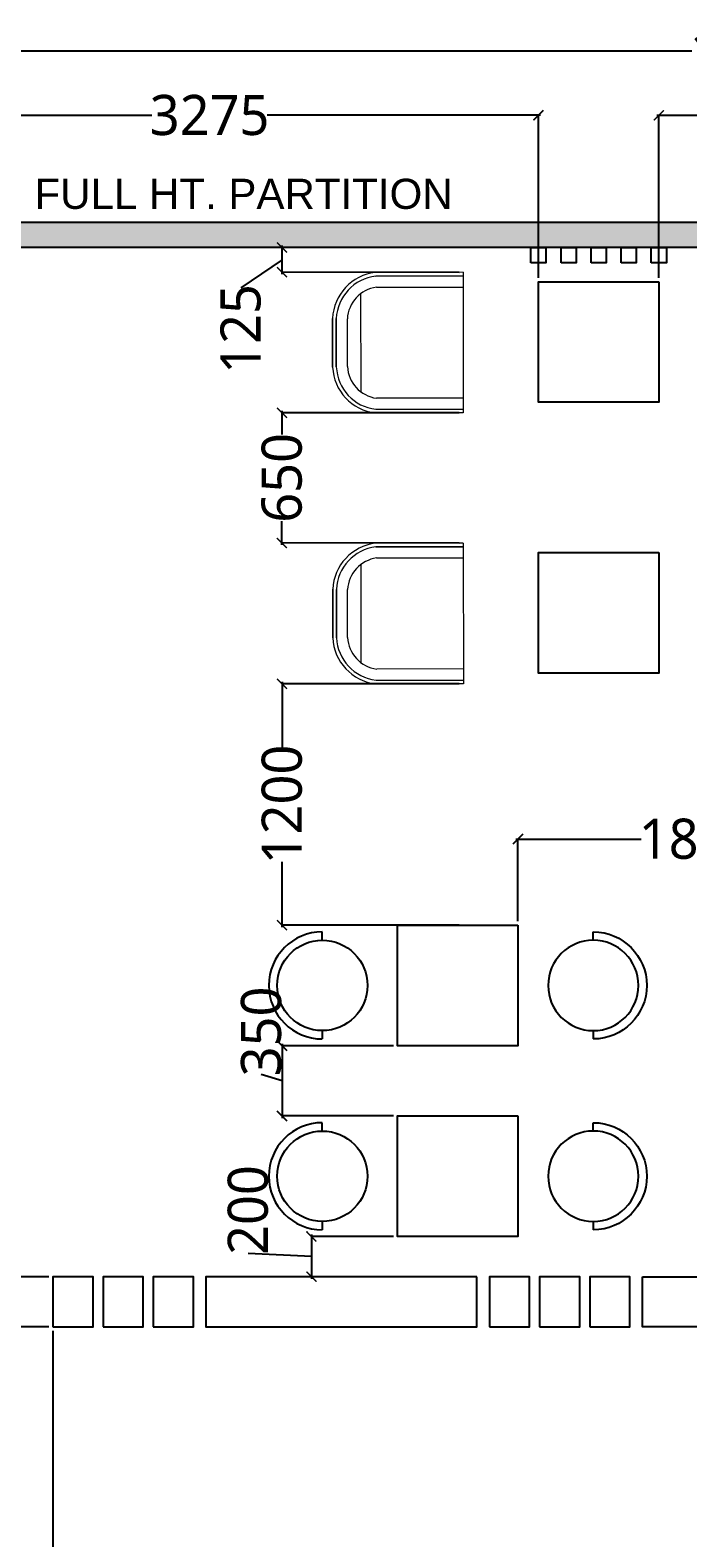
# Model space of a CAD drawing. Header units: millimetres. Extents: x 502444 to 745500, y -417645 to -375189.
# Tile 10 of 208: x 515003 to 518281, y -387551 to -380045. Entities that reach past the tile are written whole.
import ezdxf

# ---------------------------------------------------------------- set-up
doc = ezdxf.new("R2010")
doc.units = ezdxf.units.MM
doc.layers.get('Defpoints').update_dxf_attribs({"color": 251})
for name, color, linetype, lineweight in [('0FM-WS-TEXT', 7, 'Continuous', 25), ('furniture', 7, 'Continuous', 20), ('G-ANNO-TEXT', 231, 'Continuous', 9)]:
    doc.layers.add(name, color=color, linetype=linetype, lineweight=lineweight)
doc.layers.add('DIMENSIONS', color=7, linetype='Continuous', lineweight=25, true_color=0xcc0000)
doc.styles.add('Arial_B_4', font='arialbd.ttf', dxfattribs={"height": 800})
doc.styles.add('RS75', font='@Malgun Gothic', dxfattribs={"height": 75})
doc.dimstyles.new('DIM', dxfattribs={"dimtxt": 100, "dimasz": 50, "dimexe": 0, "dimexo": 20, "dimgap": 0, "dimtad": 0, "dimdec": 0, "dimrnd": 5, "dimzin": 0, "dimdsep": 46, "dimtxsty": 'Standard', "dimblk": 'OBLIQUE', "dimcen": 0, "dimdle": 10, "dimadec": 4, "dimazin": 0, "dimtfac": 1, "dimtdec": 0, "dimtofl": 0, "dimtmove": 1, "dimatfit": 3, "dimfxl": 1, "dimtolj": 1, "dimtzin": 0, "dimarcsym": 0})

# ---------------------------------------------------------------- blocks, each defined once
blk = doc.blocks.new('HFHFHF')
at = {"layer": '0FM-WS-TEXT', "color": 252, "true_color": 0x939598}
for p, q in [((618930.6, -145172.6), (618888.9, -145172.6)), ((619380.6, -145172.6), (619422.3, -145172.6))]:
    blk.add_line(p, q, dxfattribs=at)
blk.add_circle((619155.6, -145172.6), 225, dxfattribs=at)
blk.add_arc((619155.6, -145172.6), 266.7, 180.01222, 0, dxfattribs=at)
blk = doc.blocks.new('_ArchTick')
at = {"color": 0, "linetype": 'ByBlock', "const_width": 0.15}
blk.add_lwpolyline([(-0.5, -0.5), (0.5, 0.5)], dxfattribs=at)
blk = doc.blocks.new('*D23')
at = {"layer": 'Defpoints', "color": 0, "lineweight": 25, "ltscale": 250, "transparency": 16777216}
for p in [(515116.6, -386501.2, 0), (528166.7, -386501.2, 0), (528166.7, -387643.1)]:
    blk.add_point(p, dxfattribs=at)
at = {"layer": 'DIMENSIONS', "color": 0, "lineweight": -2, "ltscale": 250, "transparency": 16777216}
for p, q in [((515116.6, -386521.2), (515116.6, -387643.1)), ((528166.7, -386521.2), (528166.7, -387643.1)), ((515106.6, -387643.1), (521279, -387643.1)), ((528176.7, -387643.1), (522004.3, -387643.1))]:
    blk.add_line(p, q, dxfattribs=at)
at = {"layer": 'DIMENSIONS', "color": 0, "lineweight": -2, "ltscale": 250, "transparency": 16777216, "xscale": 50, "yscale": 50, "zscale": 50, "rotation": 180}
blk.add_blockref('_ArchTick', (515116.6, -387643.1), dxfattribs=at)
at = {"layer": 'DIMENSIONS', "color": 0, "lineweight": -2, "ltscale": 250, "transparency": 16777216, "xscale": 50, "yscale": 50, "zscale": 50}
blk.add_blockref('_ArchTick', (528166.7, -387643.1), dxfattribs=at)
at = {"layer": 'DIMENSIONS', "color": 0, "ltscale": 250, "transparency": 16777216, "insert": (521641.6, -387643.1), "char_height": 75, "attachment_point": 5, "style": 'RS75'}
blk.add_mtext('\\A1;{\\H2.6667x;13050}', dxfattribs=at)
blk = doc.blocks.new('*D25')
at = {"layer": 'Defpoints', "color": 0, "lineweight": 25, "ltscale": 250, "transparency": 16777216}
for p in [(528166.6, -380148.3), (509158.2, -381000.9, 0), (528166.7, -380999.8, 0)]:
    blk.add_point(p, dxfattribs=at)
at = {"layer": 'DIMENSIONS', "color": 0, "lineweight": -2, "ltscale": 250, "transparency": 16777216}
for p, q in [((509148.2, -380149.4), (518299.8, -380148.8)), ((509158.2, -380980.9), (509158.2, -380149.4)), ((528176.6, -380148.3), (519025.1, -380148.8)), ((528166.7, -380979.8), (528166.6, -380148.3))]:
    blk.add_line(p, q, dxfattribs=at)
at = {"layer": 'DIMENSIONS', "color": 0, "lineweight": -2, "ltscale": 250, "transparency": 16777216, "xscale": 50, "yscale": 50, "zscale": 50}
for p, rotation in [((509158.2, -380149.4), 180.0032110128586), ((528166.6, -380148.3), 0.003211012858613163)]:
    blk.add_blockref('_ArchTick', p, dxfattribs=dict(at, rotation=rotation))
at = {"layer": 'DIMENSIONS', "color": 0, "ltscale": 250, "transparency": 16777216, "insert": (518662.4, -380148.8), "char_height": 75, "attachment_point": 5, "rotation": 0.00321, "style": 'RS75'}
blk.add_mtext('\\A1;{\\H2.6667x;19010}', dxfattribs=at)
blk = doc.blocks.new('*D26')
at = {"layer": 'Defpoints', "color": 0, "lineweight": 25, "ltscale": 250, "transparency": 16777216}
for p in [(516258.4, -381127.4), (517160.3, -381128, 0), (517160.2, -381251, 0)]:
    blk.add_point(p, dxfattribs=at)
at = {"layer": 'DIMENSIONS', "color": 0, "lineweight": -2, "ltscale": 250, "transparency": 16777216}
for p, q in [((516258.4, -381260.4), (516258.5, -381117.4)), ((517140.3, -381128), (516258.4, -381127.4)), ((516258.4, -381188.9), (516052.8, -381327.5)), ((517140.2, -381251), (516258.4, -381250.4))]:
    blk.add_line(p, q, dxfattribs=at)
at = {"layer": 'DIMENSIONS', "color": 0, "lineweight": -2, "ltscale": 250, "transparency": 16777216, "xscale": 50, "yscale": 50, "zscale": 50}
for p, rotation in [((516258.4, -381127.4), 89.9618269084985), ((516258.4, -381250.4), 269.9618269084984)]:
    blk.add_blockref('_ArchTick', p, dxfattribs=dict(at, rotation=rotation))
at = {"layer": 'DIMENSIONS', "color": 0, "ltscale": 250, "transparency": 16777216, "insert": (516052.6, -381533), "char_height": 75, "attachment_point": 5, "rotation": 89.96183, "style": 'RS75'}
blk.add_mtext('\\A1;{\\H2.6667x;125}', dxfattribs=at)
blk = doc.blocks.new('*D27')
at = {"layer": 'Defpoints', "color": 0, "lineweight": 25, "ltscale": 250, "transparency": 16777216}
for p in [(517160.9, -381950.8, 0), (516257.4, -382598.3), (517160.3, -382599.2, 0)]:
    blk.add_point(p, dxfattribs=at)
at = {"layer": 'DIMENSIONS', "color": 0, "lineweight": -2, "ltscale": 250, "transparency": 16777216}
for p, q in [((516258, -381940), (516257.9, -382057.9)), ((517140.9, -381950.8), (516258, -381950)), ((516257.4, -382608.3), (516257.5, -382490.4)), ((517140.3, -382599.2), (516257.4, -382598.3))]:
    blk.add_line(p, q, dxfattribs=at)
at = {"layer": 'DIMENSIONS', "color": 0, "lineweight": -2, "ltscale": 250, "transparency": 16777216, "xscale": 50, "yscale": 50, "zscale": 50}
for p, rotation in [((516258, -381950), 89.9458266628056), ((516257.4, -382598.3), 269.9458266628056)]:
    blk.add_blockref('_ArchTick', p, dxfattribs=dict(at, rotation=rotation))
at = {"layer": 'DIMENSIONS', "color": 0, "ltscale": 250, "transparency": 16777216, "insert": (516257.7, -382274.1), "char_height": 75, "attachment_point": 5, "rotation": 89.94583, "style": 'RS75'}
blk.add_mtext('\\A1;{\\H2.6667x;650}', dxfattribs=at)
blk = doc.blocks.new('*D28')
at = {"layer": 'Defpoints', "color": 0, "lineweight": 25, "ltscale": 250, "transparency": 16777216}
for p in [(517161.7, -383299.3, 0), (516258.1, -384501.3), (517161.6, -384501.3, 0)]:
    blk.add_point(p, dxfattribs=at)
at = {"layer": 'DIMENSIONS', "color": 0, "lineweight": -2, "ltscale": 250, "transparency": 16777216}
for p, q in [((516258.1, -383289.3), (516258.1, -383614.3)), ((517141.7, -383299.3), (516258.1, -383299.3)), ((516258.1, -384511.3), (516258.1, -384186.3)), ((517141.6, -384501.3), (516258.1, -384501.3))]:
    blk.add_line(p, q, dxfattribs=at)
at = {"layer": 'DIMENSIONS', "color": 0, "lineweight": -2, "ltscale": 250, "transparency": 16777216, "xscale": 50, "yscale": 50, "zscale": 50}
for p, rotation in [((516258.1, -383299.3), 89.99868410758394), ((516258.1, -384501.3), 269.9986841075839)]:
    blk.add_blockref('_ArchTick', p, dxfattribs=dict(at, rotation=rotation))
at = {"layer": 'DIMENSIONS', "color": 0, "ltscale": 250, "transparency": 16777216, "insert": (516258.1, -383900.3), "char_height": 75, "attachment_point": 5, "rotation": 89.99868, "style": 'RS75'}
blk.add_mtext('\\A1;{\\H2.6667x;1200}', dxfattribs=at)
blk = doc.blocks.new('*D29')
at = {"layer": 'Defpoints', "color": 0, "lineweight": 25, "ltscale": 250, "transparency": 16777216}
for p in [(516834, -385101.2, 0), (516258.1, -385451.2), (516834, -385451.2, 0)]:
    blk.add_point(p, dxfattribs=at)
at = {"layer": 'DIMENSIONS', "color": 0, "lineweight": -2, "ltscale": 250, "transparency": 16777216}
for p, q in [((516258.1, -385091.2), (516258.1, -385461.2)), ((516814, -385101.2), (516258.1, -385101.2)), ((516258.1, -385276.2), (516154.8, -385245.2)), ((516814, -385451.2), (516258.1, -385451.2))]:
    blk.add_line(p, q, dxfattribs=at)
at = {"layer": 'DIMENSIONS', "color": 0, "lineweight": -2, "ltscale": 250, "transparency": 16777216, "xscale": 50, "yscale": 50, "zscale": 50}
for p, rotation in [((516258.1, -385101.2), 90), ((516258.1, -385451.2), 270)]:
    blk.add_blockref('_ArchTick', p, dxfattribs=dict(at, rotation=rotation))
at = {"layer": 'DIMENSIONS', "color": 0, "ltscale": 250, "transparency": 16777216, "insert": (516154.8, -385030.2), "char_height": 75, "attachment_point": 5, "rotation": 90, "style": 'RS75'}
blk.add_mtext('\\A1;{\\H2.6667x;350}', dxfattribs=at)
blk = doc.blocks.new('*D57')
at = {"layer": 'Defpoints', "color": 0, "lineweight": 25, "ltscale": 250, "transparency": 16777216}
for p in [(517434, -384072.2), (517434, -384501.2, 0), (519234, -384501.2, 0)]:
    blk.add_point(p, dxfattribs=at)
at = {"layer": 'DIMENSIONS', "color": 0, "lineweight": -2, "ltscale": 250, "transparency": 16777216}
for p, q in [((517424, -384072.2), (518048, -384072.2)), ((517434, -384481.2), (517434, -384072.2)), ((519244, -384072.2), (518620.1, -384072.2)), ((519234, -384481.2), (519234, -384072.2))]:
    blk.add_line(p, q, dxfattribs=at)
at = {"layer": 'DIMENSIONS', "color": 0, "lineweight": -2, "ltscale": 250, "transparency": 16777216, "xscale": 50, "yscale": 50, "zscale": 50, "rotation": 180}
blk.add_blockref('_ArchTick', (517434, -384072.2), dxfattribs=at)
at = {"layer": 'DIMENSIONS', "color": 0, "lineweight": -2, "ltscale": 250, "transparency": 16777216, "xscale": 50, "yscale": 50, "zscale": 50}
blk.add_blockref('_ArchTick', (519234, -384072.2), dxfattribs=at)
at = {"layer": 'DIMENSIONS', "color": 0, "ltscale": 250, "transparency": 16777216, "insert": (518334, -384072.2), "char_height": 75, "attachment_point": 5, "style": 'RS75'}
blk.add_mtext('\\A1;{\\H2.6667x;1800}', dxfattribs=at)
blk = doc.blocks.new('*D119')
at = {"layer": 'Defpoints', "color": 0, "lineweight": 25, "ltscale": 250, "transparency": 16777216}
for p in [(520387.4, -380468.9), (518135.9, -381297.8, 0), (520387.4, -381297.8, 0)]:
    blk.add_point(p, dxfattribs=at)
at = {"layer": 'DIMENSIONS', "color": 0, "lineweight": -2, "ltscale": 250, "transparency": 16777216}
for p, q in [((518125.9, -380468.9), (518968.8, -380468.9)), ((518135.9, -381277.8), (518135.9, -380468.9)), ((520397.4, -380468.9), (519554.5, -380468.9)), ((520387.4, -381277.8), (520387.4, -380468.9))]:
    blk.add_line(p, q, dxfattribs=at)
at = {"layer": 'DIMENSIONS', "color": 0, "lineweight": -2, "ltscale": 250, "transparency": 16777216, "xscale": 50, "yscale": 50, "zscale": 50, "rotation": 180}
blk.add_blockref('_ArchTick', (518135.9, -380468.9), dxfattribs=at)
at = {"layer": 'DIMENSIONS', "color": 0, "lineweight": -2, "ltscale": 250, "transparency": 16777216, "xscale": 50, "yscale": 50, "zscale": 50}
blk.add_blockref('_ArchTick', (520387.4, -380468.9), dxfattribs=at)
at = {"layer": 'DIMENSIONS', "color": 0, "ltscale": 250, "transparency": 16777216, "insert": (519261.7, -380468.9), "char_height": 75, "attachment_point": 5, "style": 'RS75'}
blk.add_mtext('\\A1;{\\H2.6667x;2250}', dxfattribs=at)
blk = doc.blocks.new('*D120')
at = {"layer": 'Defpoints', "color": 0, "lineweight": 25, "ltscale": 250, "transparency": 16777216}
for p in [(513266.7, -386501.2, 0), (515116.6, -386501.2), (515116.6, -387643.1)]:
    blk.add_point(p, dxfattribs=at)
at = {"layer": 'DIMENSIONS', "color": 0, "lineweight": -2, "ltscale": 250, "transparency": 16777216}
for p, q in [((513266.7, -386521.2), (513266.7, -387643.1)), ((515116.6, -386521.2), (515116.6, -387643.1)), ((513256.7, -387643.1), (513905.6, -387643.1)), ((515126.6, -387643.1), (514477.6, -387643.1))]:
    blk.add_line(p, q, dxfattribs=at)
at = {"layer": 'DIMENSIONS', "color": 0, "lineweight": -2, "ltscale": 250, "transparency": 16777216, "xscale": 50, "yscale": 50, "zscale": 50, "rotation": 180}
blk.add_blockref('_ArchTick', (513266.7, -387643.1), dxfattribs=at)
at = {"layer": 'DIMENSIONS', "color": 0, "lineweight": -2, "ltscale": 250, "transparency": 16777216, "xscale": 50, "yscale": 50, "zscale": 50}
blk.add_blockref('_ArchTick', (515116.6, -387643.1), dxfattribs=at)
at = {"layer": 'DIMENSIONS', "color": 0, "ltscale": 250, "transparency": 16777216, "insert": (514191.6, -387643.1), "char_height": 75, "attachment_point": 5, "style": 'RS75'}
blk.add_mtext('\\A1;{\\H2.6667x;1850}', dxfattribs=at)
blk = doc.blocks.new('*D121')
at = {"layer": 'Defpoints', "color": 0, "lineweight": 25, "ltscale": 250, "transparency": 16777216}
for p in [(516834, -386051.2, 0), (516404.8, -386251.2), (516834, -386251.2, 0)]:
    blk.add_point(p, dxfattribs=at)
at = {"layer": 'DIMENSIONS', "color": 0, "lineweight": -2, "ltscale": 250, "transparency": 16777216}
for p, q in [((516404.8, -386041.2), (516404.8, -386261.2)), ((516814, -386051.2), (516404.8, -386051.2)), ((516404.8, -386151.2), (516089, -386135.7)), ((516814, -386251.2), (516404.8, -386251.2))]:
    blk.add_line(p, q, dxfattribs=at)
at = {"layer": 'DIMENSIONS', "color": 0, "lineweight": -2, "ltscale": 250, "transparency": 16777216, "xscale": 50, "yscale": 50, "zscale": 50}
for p, rotation in [((516404.8, -386051.2), 90), ((516404.8, -386251.2), 270)]:
    blk.add_blockref('_ArchTick', p, dxfattribs=dict(at, rotation=rotation))
at = {"layer": 'DIMENSIONS', "color": 0, "ltscale": 250, "transparency": 16777216, "insert": (516089, -385919.4), "char_height": 75, "attachment_point": 5, "rotation": 90, "style": 'RS75'}
blk.add_mtext('\\A1;{\\H2.6667x;200}', dxfattribs=at)
blk = doc.blocks.new('*D122')
at = {"layer": 'Defpoints', "color": 0, "lineweight": 25, "ltscale": 250, "transparency": 16777216}
for p in [(515116.6, -386251.2, 0), (514912.6, -386501.2), (515116.6, -386501.2)]:
    blk.add_point(p, dxfattribs=at)
at = {"layer": 'DIMENSIONS', "color": 0, "lineweight": -2, "ltscale": 250, "transparency": 16777216}
for p, q in [((514912.6, -386241.2), (514912.6, -386511.2)), ((515096.6, -386251.2), (514912.6, -386251.2)), ((514912.6, -386376.2), (514515.2, -386345.2)), ((515096.6, -386501.2), (514912.6, -386501.2))]:
    blk.add_line(p, q, dxfattribs=at)
at = {"layer": 'DIMENSIONS', "color": 0, "lineweight": -2, "ltscale": 250, "transparency": 16777216, "xscale": 50, "yscale": 50, "zscale": 50}
for p, rotation in [((514912.6, -386251.2), 90), ((514912.6, -386501.2), 270)]:
    blk.add_blockref('_ArchTick', p, dxfattribs=dict(at, rotation=rotation))
at = {"layer": 'DIMENSIONS', "color": 0, "ltscale": 250, "transparency": 16777216, "insert": (514515.2, -386128.9), "char_height": 75, "attachment_point": 5, "rotation": 90, "style": 'RS75'}
blk.add_mtext('\\A1;{\\H2.6667x;250}', dxfattribs=at)
blk = doc.blocks.new('DYHTU')
at = {"layer": 'furniture', "color": 9, "true_color": 0xc7c8ca}
for p, q in [((517358, -382569.1, 0), (516920.8, -382569.6, 0)), ((517358.1, -382587.4, 0), (516923, -382587.8, 0)), ((516923, -382587.8, 0), (517358.1, -382587.4, 0)), ((517358, -382569.1, 0), (517358.8, -383269.1, 0)), ((516926.6, -382643.1, 0), (517357.8, -382642.6, 0)), ((516847.8, -382675.8, 0), (516848.3, -383163.5, 0)), ((516708.1, -383041, 0), (516708, -382798.5, 0)), ((516708, -382798.5, 0), (516708.1, -383041, 0)), ((516726.3, -382799.4, 0), (516726.5, -383040.1, 0)), ((516726.5, -383040.1, 0), (516726.3, -382799.4, 0)), ((516781.7, -383038.6, 0), (516781.6, -382800.7, 0)), ((516923.6, -383251.2, 0), (517358.7, -383250.8, 0)), ((517358.7, -383195.6, 0), (516927.1, -383196, 0)), ((517358.8, -383269.1, 0), (516921.4, -383269.5, 0))]:
    blk.add_line(p, q, dxfattribs=at)
for centre, radius, start, end in [((516949.8, -382809.9, 0), 242.1, 96.87202, 177.29736), ((516949.8, -382809.9, 0), 223.7, 96.87202, 177.29736), ((516949.8, -382809.9, 0), 168.5, 97.91094, 176.87666), ((516949.9, -383029.1, 0), 242.1, 182.82153, 263.24687), ((516949.9, -383029.1, 0), 223.7, 182.82153, 263.24687), ((516949.9, -383029.1, 0), 168.5, 183.24223, 262.20795)]:
    blk.add_arc(centre, radius, start, end, dxfattribs=at)
blk = doc.blocks.new('*D157')
at = {"layer": 'Defpoints', "color": 0, "lineweight": 25, "ltscale": 250, "transparency": 16777216}
for p in [(514258.5, -380468.9), (514258.5, -381292.2, 0), (517535.9, -381297.8, 0)]:
    blk.add_point(p, dxfattribs=at)
at = {"layer": 'DIMENSIONS', "color": 0, "lineweight": -2, "ltscale": 250, "transparency": 16777216}
for p, q in [((514248.5, -380468.9), (515609.6, -380468.9)), ((514258.5, -381272.2), (514258.5, -380468.9)), ((517545.9, -380468.9), (516184.8, -380468.9)), ((517535.9, -381277.8), (517535.9, -380468.9))]:
    blk.add_line(p, q, dxfattribs=at)
at = {"layer": 'DIMENSIONS', "color": 0, "lineweight": -2, "ltscale": 250, "transparency": 16777216, "xscale": 50, "yscale": 50, "zscale": 50, "rotation": 180}
blk.add_blockref('_ArchTick', (514258.5, -380468.9), dxfattribs=at)
at = {"layer": 'DIMENSIONS', "color": 0, "lineweight": -2, "ltscale": 250, "transparency": 16777216, "xscale": 50, "yscale": 50, "zscale": 50}
blk.add_blockref('_ArchTick', (517535.9, -380468.9), dxfattribs=at)
at = {"layer": 'DIMENSIONS', "color": 0, "ltscale": 250, "transparency": 16777216, "insert": (515897.2, -380468.9), "char_height": 75, "attachment_point": 5, "style": 'RS75'}
blk.add_mtext('\\A1;{\\H2.6667x;3275}', dxfattribs=at)

msp = doc.modelspace()

# ---------------------------------------------------------------- hatches: boundary and pattern name
at = {"layer": '0FM-WS-TEXT'}
h = msp.add_hatch(color=256, dxfattribs=at)
h.dxf.hatch_style = 1
h.paths.add_polyline_path([(528166.67837, -381000.88698), (509158.22797, -381000.88698), (509158.25442, -381127.88698), (528166.70481, -381127.88698)])

# ---------------------------------------------------------------- linework, layer by layer
at = {"layer": '0FM-WS-TEXT', "elevation": 0}
for points in [[(513758.20217, -381000.88698), (528166.67837, -381000.88698), (528166.70481, -381127.88698), (513758.19692, -381127.88698)], [(517498.44044, -381202.88698), (517498.44044, -381127.88698), (517573.44044, -381127.88698), (517573.44044, -381202.88698)], [(517648.44044, -381202.88698), (517648.44044, -381127.88698), (517723.44044, -381127.88698), (517723.44044, -381202.88698)], [(517798.44044, -381202.88698), (517798.44044, -381127.88698), (517873.44044, -381127.88698), (517873.44044, -381202.88698)], [(517948.44044, -381202.88698), (517948.44044, -381127.88698), (518023.44044, -381127.88698), (518023.44044, -381202.88698)], [(518098.44044, -381202.88698), (518098.44044, -381127.88698), (518173.44044, -381127.88698), (518173.44044, -381202.88698)], [(518135.94044, -381297.80796), (518135.94044, -381897.80796), (517535.94044, -381897.80796), (517535.94044, -381297.80796)], [(518135.94044, -382646.16941), (518135.94044, -383246.16941), (517535.94044, -383246.16941), (517535.94044, -382646.16941)], [(517434.04572, -384501.15244), (517434.04572, -385101.15244), (516834.04572, -385101.15244), (516834.04572, -384501.15244)], [(517434.04572, -385451.15244), (517434.04572, -386051.15244), (516834.04572, -386051.15244), (516834.04572, -385451.15244)], [(515116.5857, -386501.15244), (515316.5857, -386501.15244), (515316.5857, -386251.15244), (515116.5857, -386251.15244)], [(515366.5857, -386501.15244), (515566.5857, -386501.15244), (515566.5857, -386251.15244), (515366.5857, -386251.15244)], [(515616.5857, -386501.15244), (515816.5857, -386501.15244), (515816.5857, -386251.15244), (515616.5857, -386251.15244)], [(517229.0857, -386251.15244), (515879.0857, -386251.15244), (515879.0857, -386501.15244), (517229.0857, -386501.15244)], [(517291.5857, -386501.15244), (517491.5857, -386501.15244), (517491.5857, -386251.15244), (517291.5857, -386251.15244)], [(517541.5857, -386501.15244), (517741.5857, -386501.15244), (517741.5857, -386251.15244), (517541.5857, -386251.15244)], [(517791.5857, -386501.15244), (517991.5857, -386501.15244), (517991.5857, -386251.15244), (517791.5857, -386251.15244)], [(518054.0857, -386251.15244), (519404.0857, -386251.15244), (519404.0857, -386501.15244), (518054.0857, -386501.15244)]]:
    msp.add_lwpolyline(points, close=True, dxfattribs=at)

# ---------------------------------------------------------------- block references
at = {"layer": '0FM-WS-TEXT'}
for p in [(-197.82075, 1318.30734), (-197.09449, -30.06024)]:
    msp.add_blockref('DYHTU', p, dxfattribs=at)
at = {"layer": '0FM-WS-TEXT', "color": 253, "true_color": 0xb5af97, "rotation": 270}
msp.add_blockref('HFHFHF', (661631.61283, 234354.45566, 0), dxfattribs=at)
at = {"layer": '0FM-WS-TEXT', "color": 126, "true_color": 0x1b835d, "xscale": -1, "rotation": 90}
msp.add_blockref('HFHFHF', (372636.47862, 234354.45566, 0), dxfattribs=at)
at = {"layer": '0FM-WS-TEXT', "rotation": 270}
msp.add_blockref('HFHFHF', (661631.61283, 233404.45566, 0), dxfattribs=at)
at = {"layer": '0FM-WS-TEXT', "color": 253, "true_color": 0xb5af97, "xscale": -1, "rotation": 90}
msp.add_blockref('HFHFHF', (372636.47862, 233404.45566, 0), dxfattribs=at)

# ---------------------------------------------------------------- texts
at = {"layer": 'G-ANNO-TEXT', "color": 7, "insert": (511403.87533, -380785.02152, 0), "char_height": 150, "width": 9325.3274541, "attachment_point": 1, "style": 'Arial_B_4'}
msp.add_mtext('\\pxqc;{\\fArial|b0|i0|c0|p34;FULL HT. PARTITION }', dxfattribs=at)

# ---------------------------------------------------------------- dimensions: what is measured, and where the dimension line sits
at = {"layer": 'DIMENSIONS', "color": 252, "ltscale": 250, "true_color": 0x939598}
for p1, p2, distance, text, picture, middle in [((509158.24119, -381000.88698, 0), (528166.67815, -380999.82169, 0), 851.5311, '{\\H2.6667x;19010}', '*D25', (518662.41195, -380148.82324)), ((517160.94044, -381950.81326, 0), (517160.32741, -382599.17429, 0), -902.92149, '{\\H2.6667x;<>}', '*D27', (516257.71284, -382274.14006, 0)), ((517161.66684, -383299.3191, 0), (517161.63924, -384501.30465, 0), -903.53193, '{\\H2.6667x;<>}', '*D28', (516258.12111, -383900.29112)), ((519234.04572, -384501.15244, 0), (517434.04572, -384501.15244, 0), -428.92908, '{\\H2.6667x;<>}', '*D57', (518334.04572, -384072.22335)), ((516834.04572, -385101.15244, 0), (516834.04572, -385451.15244, 0), -575.93559, '{\\H2.6667x;<>}', '*D29', (516154.78004, -385245.15341)), ((515116.5857, -386501.15244, 0), (528166.67837, -386501.15244, 0), -1141.95909, '{\\H2.6667x;13050}', '*D23', (521641.63203, -387643.11153))]:
    dim = msp.add_aligned_dim(p1=p1, p2=p2, distance=distance, text=text, dimstyle='DIM', override={"dimtxt": 60, "dimtxsty": 'RS75', "dimblk1": 'ArchTick', "dimblk2": 'ArchTick', "dimsah": 1}, dxfattribs=at)
    dim.commit()
    dim.dimension.update_dxf_attribs({"geometry": picture, "text_midpoint": middle})
for base, p1, p2, picture, middle in [((514258.47713, -380468.88568), (517535.94044, -381297.80796, 0), (514258.47713, -381292.23075, 0), '*D157', (515897.20879, -380468.88568)), ((520387.39302, -380468.88568, 0), (518135.94044, -381297.80796, 0), (520387.39302, -381297.80796, 0), '*D119', (519261.66673, -380468.88568, 0)), ((515116.5857, -387643.11153), (513266.66151, -386501.15244, 0), (515116.5857, -386501.15244), '*D120', (514191.6236, -387643.11153))]:
    dim = msp.add_linear_dim(base=base, p1=p1, p2=p2, text='{\\H2.6667x;<>}', dimstyle='DIM', override={"dimtxt": 60, "dimtxsty": 'RS75', "dimblk1": 'ArchTick', "dimblk2": 'ArchTick', "dimsah": 1}, dxfattribs=at)
    dim.commit()
    dim.dimension.update_dxf_attribs({"geometry": picture, "text_midpoint": middle})
for base, p1, p2, angle, picture, middle, dimtype in [((516258.44954, -381127.43908, 0), (517160.21434, -381250.9652, 0), (517160.29624, -381128.03994, 0), 89.961826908, '*D26', (516052.76676, -381327.5317, 0), 161), ((516404.8139, -386251.15244), (516834.04572, -386051.15244, 0), (516834.04572, -386251.15244, 0), 90, '*D121', (516089.00883, -386135.6535), 160), ((514912.59579, -386501.15244), (515116.5857, -386251.15244, 0), (515116.5857, -386501.15244), 90, '*D122', (514515.22621, -386345.15341), 160)]:
    dim = msp.add_linear_dim(base=base, p1=p1, p2=p2, angle=angle, text='{\\H2.6667x;<>}', dimstyle='DIM', override={"dimtxt": 60, "dimtxsty": 'RS75', "dimblk1": 'ArchTick', "dimblk2": 'ArchTick', "dimsah": 1}, dxfattribs=at)
    dim.commit()
    dim.dimension.update_dxf_attribs({"geometry": picture, "text_midpoint": middle, "dimtype": dimtype})

doc.saveas('drawing.dxf')
